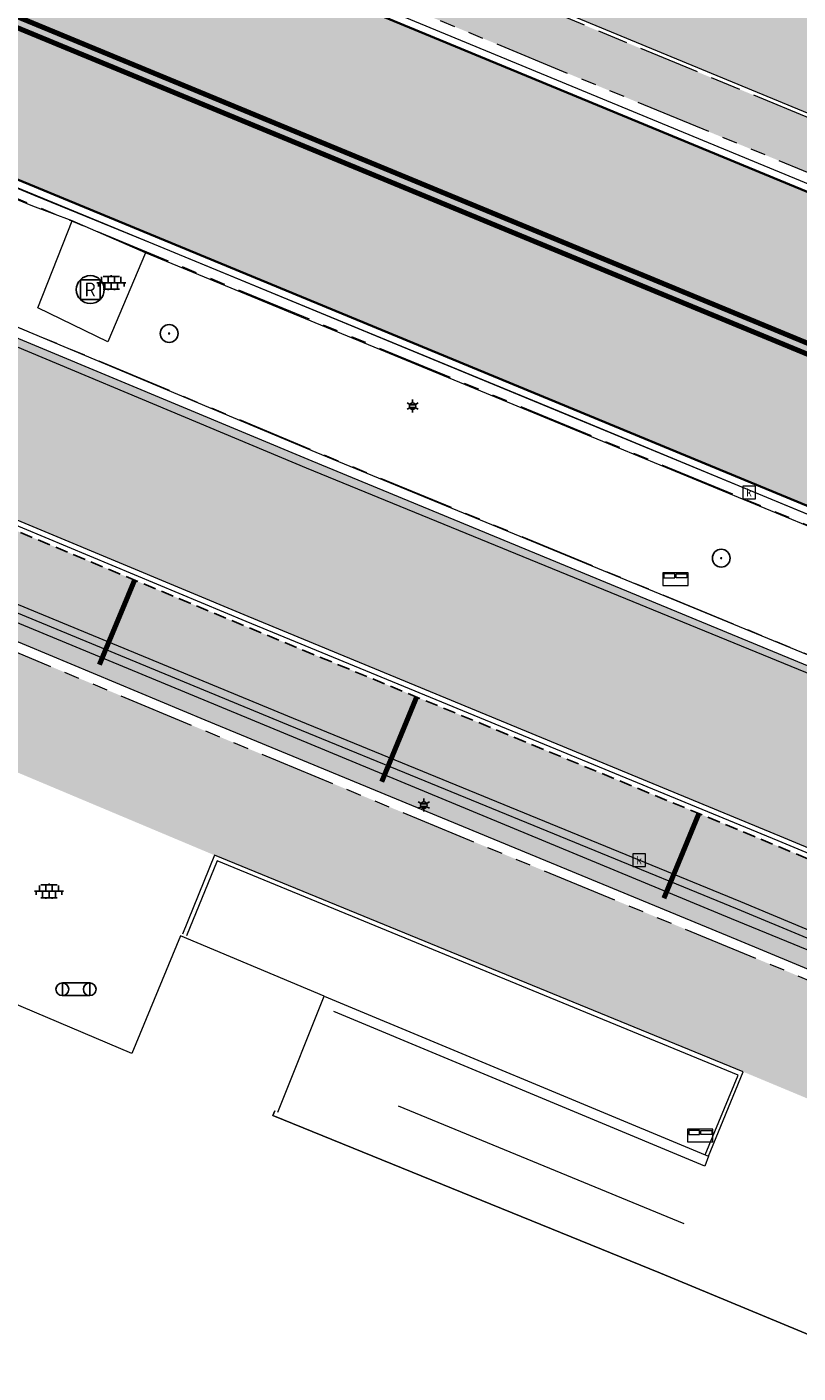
# Model space of a CAD drawing. Header units: metres. Extents: x 187916 to 189411, y 333285 to 334910.
# Tile 218 of 256: x 188649 to 188665, y 334199 to 334225. Entities that reach past the tile are written whole.
import ezdxf
from ezdxf.enums import TextEntityAlignment as Align

# ---------------------------------------------------------------- set-up
doc = ezdxf.new("R2010")
doc.units = ezdxf.units.M
for name, pattern in [('DASHED2', [0.375, 0.25, -0.125]), ('VH-OPSLUITBAND_100X200', [16, 8, -2, 4, -2]), ('VH-TROTTOIRBAND_180-200', [20, 10, -2, 2, -2, 2, -2]), ('VW-5050_STREEP', [1, 0.5, -0.5])]:
    doc.linetypes.add(name, pattern=pattern)
for name, color, linetype, lineweight in [('B-ME-GR-BOOM-S', 253, 'Continuous', 25), ('B-ME-IE-MEUBILAIR_WEGMEUBILAIR_BRIEVENBUS-S', 253, 'Continuous', 25), ('B-ME-IE-MEUBILAIR_WEGMEUBILAIR_FIETS-S', 253, 'Continuous', 25), ('B-ME-IE-MEUBILAIR_WEGMEUBILAIR_LICHTMAST-S', 253, 'Continuous', 25), ('B-ME-IE-MEUBILAIR_WEGMEUBILAIR_RECLAMEZUIL-S', 253, 'Continuous', 25), ('B-ME-IE-TERREINAFSCHEIDING_KUNSTMATIG_MUUR-G', 253, 'IE-TERREINAFSCHEIDING-KUNSTMATIG-DICHT', 18), ('B-ME-IE-TERREINAFSCHEIDING_KUNSTMATIG_RASTERHEKWERK-G', 253, 'IE-TERREINAFSCHEIDING-KUNSTMATIG-OPEN', 18), ('B-ME-OG-BEBOUWING_HOOFDGEBOUW-G', 253, 'Continuous', 18), ('B-ME-RI-HWA_KOLK-S', 253, 'Continuous', 25), ('B-ME-VH-KANTOPSLUITING_ACHTERKANTBAND-G', 253, 'Continuous', 18), ('B-ME-VH-VERHARDING_ASFALT-G', 253, 'Continuous', 18), ('B-ME-VH-VERHARDING_BETONSTRAATSTEEN-G', 253, 'Continuous', 18), ('B-ME-VH-VERHARDING_TEGEL-G', 253, 'Continuous', 18), ('B-ME-VH-VERHARDING_TEGEL-S', 253, 'Continuous', 25), ('B-WE-OG-BEBOUWING-GV', 253, 'Continuous', 15), ('B-WE-OG-TERREIN_ERF-GV', 253, 'Continuous', 15), ('N-WE-GR-HAAG-HG01-A', 96, 'Continuous', 35), ('N-WE-VH-GOOT_TEGEL-G', 170, 'Continuous', 35), ('N-WE-VH-KANTOPSLUITING_OPSLUITBAND_80X200-G', 30, 'VH-OPSLUITBAND_100X200', 15), ('N-WE-VH-KANTOPSLUITING_TROTTOIRBAND_180 200-G', 251, 'VH-TROTTOIRBAND_180-200', 15), ('N-WE-VH-KANTOPSLUITING_VOORKANTBAND-G', 7, 'Continuous', 15), ('N-WE-VH-KANTVERHARDING_STREKLAAG_BSS-G', 60, 'Continuous', 18), ('N-WE-VH-VERHARDING_ASFALT_RIJWEG-A', 251, 'Continuous', 18), ('N-WE-VH-VERHARDING_BETONSTRAATSTEEN-ROOD-A', 11, 'Continuous', 18), ('N-WE-VH-VERHARDING_BETONSTRAATSTEEN-WIT-A', 7, 'Continuous', 18), ('N-WE-VH-VERHARDING_STRAATBAKSTEEN_KF-A', 25, 'Continuous', 9), ('N-WE-VH-VERHARDING_TEGEL-A', 254, 'Continuous', 5), ('N-WE-VW-MARKERING_LANGS_STREEP_DOORGETROKKEN_010-G', 251, 'Continuous', 0)]:
    doc.layers.add(name, color=color, linetype=linetype, lineweight=lineweight)
doc.layers.add('N-WE-VH-MATERIAALSCHEIDING-G', color=7, linetype='DASHED2')
doc.styles.add('NLCS-ISO', font='NLCS-ISO.ttf')
doc.linetypes.add('IE-TERREINAFSCHEIDING-KUNSTMATIG-DICHT', pattern='A,8,-1,[82,NLCS.SHX,S=0.75,R=90,X=0,Y=0],-1', length=10)
doc.linetypes.add('IE-TERREINAFSCHEIDING-KUNSTMATIG-OPEN', pattern='A,7,-1.5,[67,NLCS.SHX,S=0.75,R=0,X=0,Y=0],-1.5', length=10)

# ---------------------------------------------------------------- blocks, each defined once
blk = doc.blocks.new('SRI-KOLK-SO')
at = {"color": 0, "linetype": 'ByBlock', "lineweight": 18}
blk.add_lwpolyline([(-1.125, -1.125), (1.125, -1.125), (1.125, 1.125), (-1.125, 1.125)], close=True, dxfattribs=at)
at = {"color": 0, "linetype": 'ByBlock', "lineweight": 18, "style": 'NLCS-ISO'}
blk.add_text('k', height=1.5, dxfattribs=at).set_placement((0, 0), align=Align.MIDDLE_CENTER)
blk = doc.blocks.new('SVH-TEGEL_300X300_DUN_LINT_KL-SO')
for p, q in [((-2.25, 1.36), (-2.25, 0)), ((-1.9, 1.5), (1.9, 1.5)), ((-1.5, 1.62), (-1.5, 1.5)), ((-0.75, 1.5), (-0.75, 0)), ((0, 1.81), (0, 1.5)), ((0, 0), (0, -1.5)), ((0.75, 1.5), (0.75, 0)), ((1.5, 1.62), (1.5, 1.5)), ((2.25, 1.36), (2.25, 0)), ((-3.39, 0), (3.39, 0)), ((-3, 0), (-3, -0.85)), ((-1.9, -1.5), (1.9, -1.5)), ((-1.5, 0), (-1.5, -1.5)), ((-0.75, -1.5), (-0.75, -1.77)), ((0.75, -1.5), (0.75, -1.77)), ((1.5, 0), (1.5, -1.5)), ((3, 0), (3, -0.85))]:
    blk.add_line(p, q)
blk = doc.blocks.new('SGR-BOOM_01')
at = {"ltscale": 0.1}
h = blk.add_hatch(color=256, dxfattribs=at)
edge = h.paths.add_edge_path()
edge.add_arc((0, 0), 0.15, 0, 360)
for radius in [2.5, 0.045]:
    blk.add_circle((0, 0), radius)
blk.add_circle((0, 0), 0.15, dxfattribs=at)
blk = doc.blocks.new('B-SIE-WEG_LICHTMAST-SO')
at = {"ltscale": 0.1}
for p, q in [((-1.1, 0.63), (-2.19, 1.27)), ((0, 1.27), (0, 2.53)), ((1.1, 0.63), (2.19, 1.27)), ((-1.1, -0.63), (-2.19, -1.27)), ((0, -1.27), (0, -2.53)), ((1.1, -0.63), (2.19, -1.27))]:
    blk.add_line(p, q, dxfattribs=at)
at = {"flags": 128}
for points in [[(-1.16, 0.5), (1.16, 0.5)], [(-1.16, -0.5), (1.16, -0.5)]]:
    blk.add_lwpolyline(points, dxfattribs=at)
at = {"ltscale": 0.1}
blk.add_circle((0, 0), 1.27, dxfattribs=at)
at = {"style": 'NLCS-ISO'}
blk.add_attdef('TYPE', text='', height=1.8, dxfattribs=at).set_placement((0, 2.53), align=Align.BOTTOM_CENTER)
blk = doc.blocks.new('SIE-WEG_BRIEVENBUS-SO')
at = {"color": 0, "linetype": 'ByBlock', "lineweight": 18}
for points in [[(2, -1), (2, 1), (-2, 1), (-2, -1)], [(-0.1, 0.2), (-0.1, 0.8), (-1.8, 0.8), (-1.8, 0.2)], [(0.1, 0.2), (0.1, 0.8), (1.8, 0.8), (1.8, 0.2)]]:
    blk.add_lwpolyline(points, close=True, dxfattribs=at)
blk = doc.blocks.new('SIE-WEG_FIETSNIET')
for p, q in [((0, 0.01), (0, -0.01)), ((0.0431, 0.01), (0, 0.01)), ((0.0431, 0.01), (0.0431, -0.01)), ((0.0431, -0.01), (0, -0.01))]:
    blk.add_line(p, q)
for centre in [(0, 0), (0.0431, 0)]:
    blk.add_circle(centre, 0.01)
blk = doc.blocks.new('SIE-WEG_RECLAMEZUIL-SO')
for p, q in [((-0.972125, 0.972125), (0.972125, 0.972125)), ((-0.972125, -0.972125), (-0.972125, 0.972125)), ((0.972125, -0.972125), (0.972125, 0.972125)), ((-0.972125, -0.972125), (0.972125, -0.972125))]:
    blk.add_line(p, q)
blk.add_circle((0, 0), 1.375)
at = {"style": 'NLCS-ISO'}
blk.add_text('R', height=1.375, dxfattribs=at).set_placement((0, 0), align=Align.MIDDLE_CENTER)
blk = doc.blocks.new('DTM')
at = {"layer": 'B-ME-IE-TERREINAFSCHEIDING_KUNSTMATIG_MUUR-G', "ltscale": 0.2, "flags": 128}
for points in [[(188655.302, 334206.32), (188662.79, 334203.201)], [(188662.784, 334202.983), (188655.49, 334206.022)], [(188662.859, 334203.175), (188662.784, 334202.983)], [(188662.79, 334203.201), (188662.859, 334203.175)]]:
    blk.add_lwpolyline(points, dxfattribs=at)
at = {"layer": 'B-ME-IE-TERREINAFSCHEIDING_KUNSTMATIG_RASTERHEKWERK-G', "ltscale": 0.2, "flags": 128}
blk.add_lwpolyline([(188656.755, 334204.164), (188662.371, 334201.852)], dxfattribs=at)
at = {"layer": 'B-ME-OG-BEBOUWING_HOOFDGEBOUW-G', "ltscale": 0.2, "flags": 128}
blk.add_lwpolyline([(188654.395, 334204.039), (188655.302, 334206.32), (188652.477, 334207.507), (188651.525, 334205.195), (188641.954, 334209.257), (188641.644, 334209.356)], dxfattribs=at)
at = {"layer": 'B-ME-VH-KANTOPSLUITING_ACHTERKANTBAND-G', "ltscale": 0.2, "flags": 128}
for points in [[(188675.128, 334208.758), (188665.583, 334212.705), (188655.147, 334216.999), (188647.266, 334220.303), (188637.701, 334224.26), (188636.209, 334224.877), (188636.016, 334225.075), (188636.022, 334225.281), (188636.173, 334225.455), (188636.417, 334225.47)], [(188669.338, 334213.685), (188659.843, 334217.6), (188651.792, 334220.925), (188650.35, 334221.551), (188649.577, 334221.837), (188643, 334224.554), (188641.51, 334224.96), (188636.417, 334225.47)], [(188671.576, 334204.456), (188663.308, 334207.842), (188654.511, 334211.487), (188645.69, 334215.134), (188640.321, 334217.32), (188638.667, 334219.528), (188636.391, 334221.091), (188633.469, 334222.27), (188630.542, 334222.732), (188627.703, 334221.955), (188627.938, 334221.567), (188626.455, 334220.532), (188626.173, 334220.837), (188624.493, 334218.448)], [(188651.792, 334220.925), (188651.052, 334219.172), (188649.673, 334219.845), (188650.35, 334221.551)], [(188662.79, 334203.201), (188663.44, 334204.77), (188653.2, 334208.978), (188652.597, 334207.503)]]:
    blk.add_lwpolyline(points, dxfattribs=at)
at = {"layer": 'B-ME-VH-VERHARDING_ASFALT-G', "ltscale": 0.2, "flags": 128}
for points in [[(188735.939, 334186.337), (188729.668, 334189.134), (188725.644, 334190.811), (188723.192, 334191.832), (188714.848, 334195.238), (188706.483, 334198.718), (188697.534, 334202.406), (188688.485, 334206.155), (188678.045, 334210.469), (188669.464, 334214.005), (188660.018, 334217.922), (188651.988, 334221.24), (188649.644, 334222.207), (188643.16, 334224.881), (188641.42, 334225.35), (188636.433, 334225.827), (188632.846, 334226.031), (188629.9, 334225.431), (188627.456, 334223.865), (188625.644, 334221.727), (188624.118, 334218.625)], [(188721.268, 334186.433), (188718.814, 334185.347), (188718.664, 334185.332), (188718.505, 334185.385), (188710.849, 334188.574), (188702.91, 334191.852), (188693.68, 334195.677), (188681.576, 334200.639), (188671.68, 334204.752), (188663.49, 334208.175), (188654.699, 334211.778), (188645.846, 334215.43), (188640.541, 334217.643), (188638.906, 334219.795), (188636.551, 334221.409), (188637.524, 334223.914)], [(188683.448, 334204.926), (188674.977, 334208.431), (188665.493, 334212.386), (188654.956, 334216.694), (188647.097, 334219.983), (188637.524, 334223.914)]]:
    blk.add_lwpolyline(points, dxfattribs=at)
at = {"layer": 'B-ME-VH-VERHARDING_BETONSTRAATSTEEN-G', "ltscale": 0.2, "flags": 128}
for points in [[(188675.036, 334208.558), (188665.518, 334212.517), (188655.066, 334216.831), (188647.159, 334220.127), (188637.602, 334224.068), (188636.122, 334224.679), (188635.816, 334225.009), (188635.833, 334225.341), (188636.051, 334225.608), (188636.407, 334225.68)], [(188683.496, 334205.077), (188694.059, 334200.723), (188704.017, 334196.641), (188712.18, 334193.248), (188722.46, 334189.011), (188723.09, 334188.824), (188725.221, 334188.73), (188725.83, 334188.953), (188726.166, 334189.442), (188726.126, 334190.157), (188725.585, 334190.682), (188723.128, 334191.681), (188714.809, 334195.091), (188706.376, 334198.604), (188697.496, 334202.242), (188688.401, 334205.997), (188677.975, 334210.314), (188669.418, 334213.869), (188659.926, 334217.806), (188651.938, 334221.102), (188649.624, 334222.043), (188643.076, 334224.763), (188641.46, 334225.171), (188636.407, 334225.68)], [(188733.908, 334186.17), (188730.776, 334185.977), (188727.91, 334185.217), (188726.509, 334184.687), (188721.282, 334186.287), (188718.912, 334185.223), (188718.654, 334185.173), (188718.419, 334185.257), (188710.798, 334188.421), (188702.895, 334191.702), (188693.604, 334195.531), (188681.518, 334200.521), (188671.643, 334204.613), (188663.425, 334208.032), (188654.602, 334211.647), (188645.772, 334215.291), (188640.454, 334217.499), (188638.796, 334219.692), (188636.473, 334221.279), (188633.557, 334222.461), (188630.542, 334222.942), (188627.601, 334222.141), (188626.026, 334221.008), (188624.31, 334218.545)]]:
    blk.add_lwpolyline(points, dxfattribs=at)
at = {"layer": 'B-ME-VH-VERHARDING_TEGEL-G', "ltscale": 0.2, "flags": 128}
blk.add_lwpolyline([(188662.859, 334203.175), (188663.538, 334204.836), (188653.148, 334209.089), (188652.517, 334207.54)], dxfattribs=at)
at = {"layer": 'B-WE-OG-BEBOUWING-GV', "ltscale": 0.2, "flags": 128}
blk.add_lwpolyline([(188677.234, 334194.236), (188677.575, 334195.136), (188677.183, 334195.297), (188673.718, 334196.718), (188673.46, 334196.089), (188665.655, 334199.327), (188661.916, 334200.878), (188654.293, 334203.978), (188654.33, 334204.066)], dxfattribs=at)
at = {"layer": 'B-WE-OG-TERREIN_ERF-GV', "ltscale": 0.2, "flags": 128}
blk.add_lwpolyline([(188654.33, 334204.066), (188654.293, 334203.978), (188661.916, 334200.878), (188665.655, 334199.327), (188666.047, 334200.322)], dxfattribs=at)
at = {"layer": 'B-ME-GR-BOOM-S', "xscale": 0.07, "yscale": 0.07, "zscale": 0.07}
for p in [(188652.256, 334219.338), (188663.107, 334214.924)]:
    blk.add_blockref('SGR-BOOM_01', p, dxfattribs=at)
at = {"layer": 'B-ME-IE-MEUBILAIR_WEGMEUBILAIR_BRIEVENBUS-S', "xscale": 0.125, "yscale": 0.125, "zscale": 0.125}
for p in [(188662.206, 334214.514), (188662.694, 334203.581)]:
    blk.add_blockref('SIE-WEG_BRIEVENBUS-SO', p, dxfattribs=at)
at = {"layer": 'B-ME-IE-MEUBILAIR_WEGMEUBILAIR_FIETS-S', "xscale": 12.50000007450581, "yscale": 12.50000007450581, "zscale": 12.50000007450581}
blk.add_blockref('SIE-WEG_FIETSNIET', (188650.157, 334206.456), dxfattribs=at)
at = {"layer": 'B-ME-IE-MEUBILAIR_WEGMEUBILAIR_LICHTMAST-S', "xscale": 0.05, "yscale": 0.05, "zscale": 0.05}
for p in [(188657.041, 334217.912), (188657.262, 334210.074)]:
    blk.add_blockref('B-SIE-WEG_LICHTMAST-SO', p, dxfattribs=at)
at = {"layer": 'B-ME-IE-MEUBILAIR_WEGMEUBILAIR_RECLAMEZUIL-S', "xscale": 0.2, "yscale": 0.2, "zscale": 0.2}
blk.add_blockref('SIE-WEG_RECLAMEZUIL-SO', (188650.705, 334220.201), dxfattribs=at)
at = {"layer": 'B-ME-RI-HWA_KOLK-S', "xscale": 0.11, "yscale": 0.11, "zscale": 0.11}
for p in [(188663.656, 334216.217), (188661.495, 334208.992)]:
    blk.add_blockref('SRI-KOLK-SO', p, dxfattribs=at)
at = {"layer": 'B-ME-VH-VERHARDING_TEGEL-S', "xscale": 0.084, "yscale": 0.084, "zscale": 0.084}
for p in [(188651.118, 334220.335), (188649.895, 334208.381)]:
    blk.add_blockref('SVH-TEGEL_300X300_DUN_LINT_KL-SO', p, dxfattribs=at)
blk = doc.blocks.new('ontwerp Wilhelmina- & Engelenkampstraat')
at = {"layer": 'N-WE-GR-HAAG-HG01-A', "transparency": 33554610}
h = blk.add_hatch(color=256, dxfattribs=at)
h.dxf.hatch_style = 1
edge = h.paths.add_edge_path()
edge.add_line((188705.447, 334205.714), (188707.987, 334204.665))
edge.add_line((188707.987, 334204.665), (188708.369, 334205.589))
edge.add_line((188708.369, 334205.589), (188705.829, 334206.638))
edge.add_line((188705.829, 334206.638), (188633.277, 334236.604))
edge.add_arc((188642.362, 334258.602), 23.8, 236.2483, 247.5583, ccw=False)
edge.add_line((188629.139, 334238.813), (188624.659, 334241.807))
edge.add_arc((188610.102, 334220.023), 26.2, 56.2483, 66.5935)
edge.add_line((188620.51, 334244.067), (188620.129, 334243.142))
edge.add_arc((188610.102, 334220.023), 25.2, 56.2483, 66.5552, ccw=False)
edge.add_line((188624.103, 334240.975), (188628.583, 334237.982))
edge.add_arc((188642.362, 334258.602), 24.8, 236.2483, 247.5583)
edge.add_line((188632.895, 334235.68), (188705.447, 334205.714))
edge = h.paths.add_edge_path()
edge.add_line((188711.289, 334204.383), (188710.908, 334203.459))
edge.add_line((188710.908, 334203.459), (188734.049, 334193.901))
edge.add_arc((188739.699, 334207.58), 14.8, 247.5583, 307.0646)
edge.add_arc((188748.439, 334196.01), 0.3, 307.0646, 423.6174)
edge.add_line((188748.572, 334196.278), (188747.729, 334196.829))
edge.add_arc((188619.969, 333937.011), 289.53, 63.81527, 63.89558)
edge.add_arc((188745.2, 334192.589), 4.92, 63.8956, 103.4372)
edge.add_line((188744.056, 334197.375), (188736.277, 334195.516))
edge.add_arc((188734.632, 334202.402), 7.08, 247.5583, 283.4372, ccw=False)
edge.add_line((188731.929, 334195.858), (188711.289, 334204.383))
at = {"layer": 'N-WE-VH-VERHARDING_ASFALT_RIJWEG-A', "transparency": 33554610}
h = blk.add_hatch(color=256, dxfattribs=at)
h.dxf.hatch_style = 1
edge = h.paths.add_edge_path(flags=16)
edge.add_arc((188843.22, 334124.627), 0.5, 68.8637, 236.5502)
edge.add_line((188842.945, 334124.209), (188847.26, 334121.359))
edge.add_arc((188764.524, 333996.12), 150.1, 53.13804, 56.55024, ccw=False)
edge.add_arc((188854.867, 334116.612), 0.5, 233.138, 405.2542)
edge.add_line((188855.219, 334116.968), (188849.633, 334122.504))
edge.add_arc((188848.225, 334121.083), 2, 45.2542, 68.8637)
edge.add_line((188848.947, 334122.949), (188843.401, 334125.093))
edge = h.paths.add_edge_path()
edge.add_line((188813.019, 334140.205), (188813.011, 334140.209))
edge.add_line((188813.011, 334140.209), (188850.737, 334115.287))
edge.add_arc((188823.094, 334073.443), 50.15, 53.7045, 56.5502, ccw=False)
edge.add_arc((188844.432, 334101.888), 14.597, 51.1289, 55.1189, ccw=False)
edge.add_line((188853.593, 334113.253), (188950.959, 334038.664))
edge.add_arc((188941.746, 334026.637), 15.15, 40.6515, 52.5455, ccw=False)
edge.add_line((188953.24, 334036.507), (188961.625, 334026.742))
edge.add_arc((188972.891, 334036.416), 14.85, 220.6515, 230.0269)
edge.add_arc((188742.227, 333761.259), 344.2, 49.06079, 50.02687, ccw=False)
edge.add_line((188967.767, 334021.27), (188981.754, 334009.21))
edge.add_line((188981.754, 334009.21), (188990.362, 334001.788))
edge.add_arc((188830.833, 333816.766), 244.3, 45.63148, 49.2315, ccw=False)
edge.add_line((189001.665, 333991.406), (189005.317, 333987.834))
edge.add_line((189005.317, 333987.834), (189009.362, 333991.969))
edge.add_arc((189010.009, 333991.916), 0.65, 135.6309, 175.3472, ccw=False)
edge.add_line((189009.545, 333992.371), (189010.132, 333992.971))
edge.add_arc((189010.596, 333992.516), 0.65, 110.0016, 135.6309, ccw=False)
edge.add_line((189010.374, 333993.127), (189012.742, 333996.228))
edge.add_line((189012.742, 333996.228), (189006.771, 334000.788))
edge.add_line((189006.771, 334000.788), (189004.016, 334002.902))
edge.add_line((189004.016, 334002.902), (188999.256, 334006.555))
edge.add_line((188999.256, 334006.555), (188998.859, 334006.861))
edge.add_line((188998.859, 334006.861), (188991.767, 334012.337))
edge.add_arc((189144.644, 334210.336), 250.15, 228.1365, 232.32787, ccw=False)
edge.add_arc((188742.227, 333761.259), 352.85, 48.1365, 52.54545)
edge.add_line((188956.807, 334041.364), (188954.651, 334043.016))
edge.add_line((188954.651, 334043.016), (188891.822, 334091.147))
edge.add_line((188891.822, 334091.147), (188891.566, 334090.814))
edge.add_line((188891.566, 334090.814), (188875.967, 334102.764))
edge.add_line((188875.967, 334102.764), (188876.223, 334103.097))
edge.add_line((188876.223, 334103.097), (188867.514, 334109.768))
edge.add_arc((188884.803, 334132.337), 28.43, 226.5408, 232.5455, ccw=False)
edge.add_line((188865.248, 334111.701), (188851.714, 334124.526))
edge.add_arc((188838.06, 334110.118), 19.85, 46.5408, 56.5502)
edge.add_line((188849.002, 334126.68), (188818.587, 334146.773))
edge.add_arc((188824.182, 334155.241), 10.15, 230.7465, 236.5502, ccw=False)
edge.add_line((188817.759, 334147.382), (188813.019, 334140.205))
edge = h.paths.add_edge_path()
edge.add_arc((188804.406, 334144.892), 15, 49.4493, 57.1051)
edge.add_line((188812.552, 334157.487), (188809.12, 334159.708))
edge.add_line((188809.12, 334159.708), (188808.836, 334159.28))
edge.add_arc((188807.878, 334159.915), 1.15, 146.4325, 326.4325, ccw=False)
edge.add_line((188806.919, 334160.551), (188807.188, 334160.957))
edge.add_line((188807.188, 334160.957), (188802.897, 334163.733))
edge.add_arc((188799.769, 334173.389), 10.15, 238.0088, 287.9467, ccw=False)
edge.add_line((188794.392, 334164.78), (188787.668, 334154.882))
edge.add_arc((188776.936, 334149.187), 12.15, 6.5524, 27.9551, ccw=False)
edge.add_arc((188778.915, 334149.449), 10.154, -2.1015, 6.3563, ccw=False)
edge.add_line((188789.062, 334149.077), (188793.792, 334146.015))
edge.add_line((188793.792, 334146.015), (188794.076, 334146.443))
edge.add_arc((188795.034, 334145.807), 1.15, -33.5882, 146.4118, ccw=False)
edge.add_line((188795.992, 334145.171), (188795.723, 334144.765))
edge.add_line((188795.723, 334144.765), (188801.92, 334140.754))
edge.add_arc((188806.912, 334129.676), 12.15, 71.6177, 114.2578, ccw=False)
edge.add_line((188810.743, 334141.206), (188816.025, 334149.201))
edge.add_arc((188824.182, 334155.241), 10.15, 183.1725, 216.5204, ccw=False)
edge.add_arc((188822.737, 334155.174), 8.703, 180.8378, 183.2558, ccw=False)
edge.add_arc((188833.752, 334153.715), 19.762, 172.515, 176.137, ccw=False)
edge = h.paths.add_edge_path()
edge.add_line((188786.221, 334157.023), (188792.402, 334166.123))
edge.add_line((188792.402, 334166.123), (188791.549, 334166.703))
edge.add_line((188791.549, 334166.703), (188788.539, 334169.424))
edge.add_line((188788.539, 334169.424), (188787.185, 334167.43))
edge.add_line((188787.185, 334167.43), (188780.101, 334172.242))
edge.add_arc((188618.454, 333934.267), 287.684, 55.81318, 60.58231)
edge.add_arc((188735.724, 334140.99), 50.019, 61.285, 77.3186)
edge.add_arc((188760.197, 334256.659), 68.217, 252.50194, 258.59253, ccw=False)
edge.add_arc((188746.592, 334218.99), 28.249, 246.6552, 255.8505, ccw=False)
edge.add_arc((188739.699, 334207.58), 15.15, 247.5583, 253.5058, ccw=False)
edge.add_line((188733.916, 334193.577), (188632.761, 334235.356))
edge.add_arc((188642.362, 334258.602), 25.15, 236.2483, 247.5583, ccw=False)
edge.add_line((188628.389, 334237.691), (188623.909, 334240.684))
edge.add_arc((188610.102, 334220.023), 24.85, 56.2483, 66.5411)
edge.add_line((188619.995, 334242.819), (188616.865, 334235.241))
edge.add_arc((188612.775, 334225.951), 10.15, 36.3971, 66.2381, ccw=False)
edge.add_line((188620.945, 334231.974), (188631.676, 334226.278))
edge.add_arc((188635.721, 334214.821), 12.15, 67.5583, 109.4468, ccw=False)
edge.add_line((188640.359, 334226.051), (188725.732, 334190.79))
edge.add_line((188725.732, 334190.79), (188736.323, 334186.356))
edge.add_arc((188702.929, 334091.979), 100.111, 61.58557, 70.51437, ccw=False)
edge.add_line((188750.566, 334180.03), (188754.237, 334177.978))
edge.add_arc((188618.509, 333934.357), 278.878, 55.81223, 60.87667, ccw=False)
edge.add_line((188775.213, 334165.045), (188783.763, 334159.237))
edge.add_arc((188776.936, 334149.187), 12.15, 40.1647, 55.8122, ccw=False)
at = {"layer": 'N-WE-VH-VERHARDING_BETONSTRAATSTEEN-ROOD-A', "transparency": 33554610}
h = blk.add_hatch(color=11, dxfattribs=at)
h.dxf.hatch_style = 1
edge = h.paths.add_edge_path()
edge.add_arc((188610.102, 334220.023), 28.18, 56.2483, 66.6613)
edge.add_line((188621.266, 334245.897), (188620.541, 334244.141))
edge.add_arc((188610.102, 334220.023), 26.28, 56.2483, 66.5965, ccw=False)
edge.add_line((188624.703, 334241.873), (188628.253, 334239.501))
edge.add_arc((188643.198, 334260.32), 25.628, 234.3271, 247.2971)
edge.add_line((188633.307, 334236.678), (188731.96, 334195.932))
edge.add_arc((188734.632, 334202.402), 7, 247.5568, 283.4372)
edge.add_line((188736.259, 334195.594), (188744.038, 334197.452))
edge.add_arc((188745.2, 334192.589), 5, 63.8956, 103.4372, ccw=False)
edge.add_line((188747.4, 334197.079), (188747.764, 334196.9))
edge.add_line((188747.764, 334196.9), (188748.661, 334196.458))
edge.add_arc((188748.439, 334196.01), 0.5, -52.9354, 63.6174, ccw=False)
edge.add_arc((188739.699, 334207.58), 15, 307.0646, 317.8121)
edge.add_line((188750.813, 334197.506), (188749.944, 334197.941))
edge.add_arc((188619.969, 333937.011), 291.51, 63.52108, 63.89558)
edge.add_arc((188745.2, 334192.589), 6.9, 63.8956, 103.4372)
edge.add_line((188743.596, 334199.3), (188735.817, 334197.442))
edge.add_arc((188734.632, 334202.402), 5.1, 247.5583, 283.4372, ccw=False)
edge.add_line((188732.685, 334197.688), (188634.033, 334238.434))
edge.add_arc((188642.362, 334258.602), 21.82, 236.2483, 247.5583, ccw=False)
edge.add_line((188630.239, 334240.459), (188625.759, 334243.453))
h = blk.add_hatch(color=11, dxfattribs=at)
h.dxf.hatch_style = 1
edge = h.paths.add_edge_path()
edge.add_line((188735.409, 334183.392), (188735.941, 334185.209))
edge.add_arc((188736.088, 334185.718), 0.53, 70.5166, 253.9099, ccw=False)
edge.add_line((188736.265, 334186.218), (188725.711, 334190.636))
edge.add_arc((188725.285, 334189.731), 1, -91.0875, 64.7824, ccw=False)
edge.add_line((188725.266, 334188.731), (188723.782, 334188.794))
edge.add_arc((188723.814, 334192.966), 4.172, 245.6105, 269.5678, ccw=False)
edge.add_line((188722.091, 334189.166), (188712.18, 334193.248))
edge.add_line((188712.18, 334193.248), (188704.017, 334196.641))
edge.add_line((188704.017, 334196.641), (188694.059, 334200.723))
edge.add_line((188694.059, 334200.723), (188683.494, 334205.079))
edge.add_line((188683.494, 334205.079), (188675.036, 334208.558))
edge.add_line((188675.036, 334208.558), (188665.518, 334212.517))
edge.add_line((188665.518, 334212.517), (188655.066, 334216.831))
edge.add_line((188655.066, 334216.831), (188647.159, 334220.127))
edge.add_line((188647.159, 334220.127), (188635.602, 334224.894))
edge.add_arc((188635.983, 334225.818), 1, 88.6372, 247.5849, ccw=False)
edge.add_arc((188635.721, 334214.821), 12, 88.6372, 108.7848)
edge.add_arc((188635.721, 334214.821), 12, 108.7848, 120.7538)
edge.add_arc((188635.721, 334214.821), 12, 120.7538, 135.4734)
edge.add_arc((188629.051, 334219.483), 4.2, 67.5849, 116.6629, ccw=False)
edge.add_line((188630.652, 334223.365), (188638.649, 334220.067))
edge.add_line((188638.649, 334220.067), (188641.122, 334219.047))
edge.add_line((188641.122, 334219.047), (188645.895, 334217.079))
edge.add_line((188645.895, 334217.079), (188653.802, 334213.783))
edge.add_line((188653.802, 334213.783), (188664.255, 334209.468))
edge.add_line((188664.255, 334209.468), (188673.775, 334205.509))
edge.add_line((188673.775, 334205.509), (188682.238, 334202.028))
edge.add_line((188682.238, 334202.028), (188692.804, 334197.671))
edge.add_line((188692.804, 334197.671), (188702.758, 334193.591))
edge.add_line((188702.758, 334193.591), (188710.918, 334190.199))
edge.add_line((188710.918, 334190.199), (188721.044, 334186.029))
edge.add_arc((188724.776, 334195.09), 9.8, 247.6173, 266.8872)
edge.add_arc((188721.573, 334136.182), 49.196, 73.6656, 86.8872, ccw=False)
at = {"layer": 'N-WE-VH-VERHARDING_STRAATBAKSTEEN_KF-A', "transparency": 33554610}
h = blk.add_hatch(dxfattribs=at)
h.set_pattern_fill('AVH-SBS_KEIFORMAAT_ELLEBOOG-SO', color=256, scale=0.1, angle=247.64, pattern_type=2)
h.set_pattern_definition([(247.64, (188682.16218, 334201.84259), (0.13052367, 0.0544387), [0.3, -0.1]), (337.64, (188682.0861, 334201.65763), (0.13052367, 0.0544387), [0.3, -0.1]), (247.64, (188682.17038, 334201.73109), (0.13052367, 0.0544387), [0, -0.4]), (247.64, (188682.15956, 334201.57334), (0.13052367, 0.0544387), [0, -0.4])])
h.paths.add_polyline_path([(188692.799, 334197.241), (188693.382, 334197.002), (188693.142, 334196.419), (188692.559, 334196.659)])
h.paths.add_polyline_path([(188698.35, 334194.966), (188698.933, 334194.726), (188698.694, 334194.143), (188698.111, 334194.383)])
edge = h.paths.add_edge_path()
edge.add_line((188682.162, 334201.843), (188673.698, 334205.324))
edge.add_line((188673.698, 334205.324), (188664.178, 334209.284))
edge.add_line((188664.178, 334209.284), (188653.725, 334213.598))
edge.add_line((188653.725, 334213.598), (188645.819, 334216.894))
edge.add_line((188645.819, 334216.894), (188641.046, 334218.862))
edge.add_line((188641.046, 334218.862), (188637.899, 334220.16))
edge.add_arc((188637.517, 334219.236), 1, 22.0248, 67.586, ccw=False)
edge.add_line((188638.444, 334219.611), (188639.18, 334217.792))
edge.add_arc((188640.107, 334218.167), 1, 202.0248, 247.8711)
edge.add_line((188639.73, 334217.241), (188645.053, 334215.046))
edge.add_line((188645.053, 334215.046), (188652.959, 334211.751))
edge.add_line((188652.959, 334211.751), (188663.413, 334207.436))
edge.add_line((188663.413, 334207.436), (188672.934, 334203.476))
edge.add_line((188672.934, 334203.476), (188681.401, 334199.993))
edge.add_line((188681.401, 334199.993), (188691.968, 334195.636))
edge.add_line((188691.968, 334195.636), (188701.918, 334191.557))
edge.add_line((188701.918, 334191.557), (188710.077, 334188.166))
edge.add_line((188710.077, 334188.166), (188717.365, 334185.164))
edge.add_arc((188717.746, 334186.089), 1, 247.6173, 293.2098)
edge.add_line((188718.14, 334185.17), (188719.945, 334185.944))
edge.add_arc((188720.339, 334185.025), 1, 69.4803, 113.2098, ccw=False)
edge.add_line((188720.69, 334185.961), (188720.044, 334186.224))
edge.add_line((188720.044, 334186.224), (188710.842, 334190.014))
edge.add_line((188710.842, 334190.014), (188702.682, 334193.406))
edge.add_line((188702.682, 334193.406), (188692.728, 334197.486))
edge.add_line((188692.728, 334197.486), (188682.162, 334201.843))
at = {"layer": 'N-WE-VH-VERHARDING_TEGEL-A', "transparency": 33554610}
h = blk.add_hatch(color=256, dxfattribs=at)
h.dxf.hatch_style = 1
h.paths.add_polyline_path([(188628.224, 334221.115), (188628.287, 334221.251), (188629.377, 334220.75), (188629.126, 334220.205), (188628.036, 334220.706), (188628.099, 334220.842), (188627.009, 334221.344), (188627.134, 334221.617)])
edge = h.paths.add_edge_path()
edge.add_line((188734.697, 334181.703), (188734.78, 334181.991))
edge.add_arc((188721.555, 334136.127), 47.733, 69.6323, 73.9142, ccw=False)
edge.add_line((188738.168, 334180.876), (188739.712, 334180.183))
edge.add_line((188739.712, 334180.183), (188743.452, 334178.535))
edge.add_line((188743.452, 334178.535), (188743.223, 334178.321))
edge.add_arc((188721.573, 334136.182), 47.376, 61.6268, 62.8067, ccw=False)
edge.add_line((188744.086, 334177.866), (188744.222, 334177.79))
edge.add_line((188744.222, 334177.79), (188744.306, 334177.879))
edge.add_line((188744.306, 334177.879), (188745.278, 334178.918))
edge.add_line((188745.278, 334178.918), (188744.809, 334179.181))
edge.add_arc((188721.573, 334136.182), 48.876, 61.614, 86.8872)
edge.add_arc((188724.776, 334195.09), 10.12, 250.9345, 266.8872, ccw=False)
edge.add_line((188721.471, 334185.525), (188720.765, 334185.717))
edge.add_line((188720.765, 334185.717), (188720.671, 334185.753))
edge.add_line((188720.671, 334185.753), (188720.662, 334185.757))
edge.add_arc((188720.339, 334185.025), 0.8, 66.2115, 113.2098)
edge.add_line((188720.024, 334185.76), (188718.219, 334184.986))
edge.add_arc((188717.746, 334186.089), 1.2, 247.6173, 293.2098, ccw=False)
edge.add_line((188717.289, 334184.979), (188716.617, 334185.256))
edge.add_line((188716.617, 334185.256), (188698.472, 334192.754))
edge.add_line((188698.472, 334192.754), (188691.892, 334195.451))
edge.add_line((188691.892, 334195.451), (188681.325, 334199.808))
edge.add_line((188681.325, 334199.808), (188672.857, 334203.291))
edge.add_line((188672.857, 334203.291), (188663.336, 334207.251))
edge.add_line((188663.336, 334207.251), (188652.882, 334211.566))
edge.add_line((188652.882, 334211.566), (188646.021, 334214.426))
edge.add_line((188646.021, 334214.426), (188640.329, 334216.778))
edge.add_arc((188640.781, 334217.889), 1.2, 247.334, 247.8711, ccw=False)
edge.add_line((188640.319, 334216.782), (188639.654, 334217.056))
edge.add_arc((188640.107, 334218.167), 1.2, 202.0248, 247.8466, ccw=False)
edge.add_line((188638.994, 334217.717), (188638.259, 334219.536))
edge.add_arc((188637.517, 334219.236), 0.8, 22.0248, 67.5849)
edge.add_line((188637.822, 334219.975), (188638.497, 334219.697))
edge.add_line((188638.497, 334219.697), (188630.5, 334222.996))
edge.add_arc((188629.048, 334219.471), 3.812, 67.6185, 110.932)
edge.add_line((188627.687, 334223.031), (188626.816, 334222.556))
edge.add_line((188626.816, 334222.556), (188627.279, 334222.178))
edge.add_line((188627.279, 334222.178), (188626.141, 334220.784))
edge.add_line((188626.141, 334220.784), (188625.652, 334221.183))
edge.add_arc((188629.051, 334219.483), 3.8, 153.4217, 154.6559)
edge.add_line((188625.617, 334221.109), (188622.008, 334212.553))
edge.add_line((188622.008, 334212.553), (188623.799, 334211.799))
edge.add_line((188623.799, 334211.799), (188625.635, 334216.461))
edge.add_arc((188631.218, 334214.262), 6, 67.5849, 158.4992, ccw=False)
edge.add_line((188633.506, 334219.809), (188636.748, 334218.471))
edge.add_line((188636.748, 334218.471), (188637.767, 334215.951))
edge.add_line((188637.767, 334215.951), (188642.191, 334214.116))
edge.add_line((188642.191, 334214.116), (188643.05, 334213.292))
edge.add_line((188643.05, 334213.292), (188648.538, 334211.025))
edge.add_line((188648.538, 334211.025), (188653.148, 334209.089))
edge.add_line((188653.148, 334209.089), (188663.538, 334204.836))
edge.add_line((188663.538, 334204.836), (188667.238, 334203.295))
edge.add_line((188667.238, 334203.295), (188678.582, 334198.617))
edge.add_line((188678.582, 334198.617), (188678.764, 334199.056))
edge.add_line((188678.764, 334199.056), (188680.786, 334198.147))
edge.add_line((188680.786, 334198.147), (188724.808, 334180.141))
edge.add_line((188724.808, 334180.141), (188725.119, 334180.853))
edge.add_line((188725.119, 334180.853), (188726.038, 334181.68))
edge.add_line((188726.038, 334181.68), (188726.045, 334181.682))
edge.add_arc((188729.261, 334177.854), 5, 79.5549, 130.0385, ccw=False)
edge.add_arc((188721.573, 334136.182), 47.375, 77.4732, 79.5475, ccw=False)
edge.add_line((188731.848, 334182.43), (188732.494, 334181.281))
edge.add_line((188732.494, 334181.281), (188734.42, 334180.742))
edge.add_line((188734.42, 334180.742), (188734.697, 334181.703))
at = {"layer": 'N-WE-VH-GOOT_TEGEL-G'}
for points in [[(188749.511, 334196.037, -0.014408), (188748.83, 334195.491, -0.265642), (188733.916, 334193.577), (188632.761, 334235.356, -0.049389), (188628.389, 334237.691), (188625.979, 334239.301), (188623.909, 334240.684, 0.044967), (188619.992, 334242.82)], [(188624.097, 334218.419), (188625.226, 334221.093, -0.132901), (188626.56, 334222.802, -0.223077), (188636.01, 334226.968, -0.092235), (188640.359, 334226.051), (188725.732, 334190.79), (188736.323, 334186.356, -0.038979), (188750.566, 334180.03), (188754.237, 334177.978, -0.022101), (188775.213, 334165.045), (188783.763, 334159.237, -0.068174), (188786.214, 334157.031, -0.077182), (188788.156, 334153.848, -0.069957), (188789.007, 334150.573, -0.141934)]]:
    blk.add_lwpolyline(points, format="xyb", dxfattribs=at)
at = {"layer": 'N-WE-VH-KANTOPSLUITING_OPSLUITBAND_80X200-G', "ltscale": 0.15, "flags": 128}
blk.add_lwpolyline([(188747.729, 334196.829, 0.00035), (188747.364, 334197.007, 0.174266), (188744.056, 334197.375), (188736.277, 334195.516, -0.157835), (188731.929, 334195.858), (188633.277, 334236.604, -0.049389), (188629.139, 334238.813), (188626.729, 334240.423), (188624.659, 334241.807, 0.04517), (188620.51, 334244.067)], format="xyb", dxfattribs=at)
at = {"layer": 'N-WE-VH-KANTOPSLUITING_TROTTOIRBAND_180 200-G', "ltscale": 0.15, "flags": 128}
for points in [[(188748.572, 334196.278, -0.557466), (188748.619, 334195.77, -0.265642), (188734.049, 334193.901), (188632.895, 334235.68, -0.049389), (188628.583, 334237.982), (188626.173, 334239.592), (188624.103, 334240.975, 0.044967), (188620.132, 334243.141, 0.044967)], [(188627.664, 334223.021, -0.193565), (188630.5, 334222.996), (188637.822, 334219.975, -0.201454), (188638.259, 334219.536), (188638.994, 334217.717, 0.202643), (188639.654, 334217.056), (188644.976, 334214.862), (188652.882, 334211.566), (188663.336, 334207.251), (188672.857, 334203.291), (188681.325, 334199.808), (188691.892, 334195.451), (188701.842, 334191.372), (188710.001, 334187.981), (188717.289, 334184.979, 0.201601), (188718.219, 334184.986), (188720.024, 334185.76, -0.207993), (188720.662, 334185.757), (188720.671, 334185.753), (188720.765, 334185.717), (188721.54, 334185.506), (188721.634, 334185.471, -0.207993)]]:
    blk.add_lwpolyline(points, format="xyb", dxfattribs=at)
blk.add_lwpolyline([(188725.591, 334190.47, -0.849426), (188725.232, 334188.932), (188723.614, 334189.002, -0.087142), (188722.33, 334189.284), (188712.256, 334193.433), (188704.093, 334196.826), (188694.135, 334200.908), (188683.57, 334205.264), (188675.112, 334208.743), (188665.595, 334212.702), (188655.143, 334217.016), (188647.236, 334220.312), (188642.457, 334222.282), (188635.678, 334225.079, -0.831305), (188636.002, 334226.618, -0.092235), (188640.226, 334225.728)], format="xyb", close=True, dxfattribs=at)
at = {"layer": 'N-WE-VH-KANTOPSLUITING_VOORKANTBAND-G', "flags": 128}
for points in [[(188747.764, 334196.9, 0.000351), (188747.4, 334197.079, 0.174266), (188744.038, 334197.452), (188736.259, 334195.594, -0.15785), (188731.96, 334195.932), (188633.307, 334236.678, -0.049389), (188629.183, 334238.88), (188626.774, 334240.49), (188624.703, 334241.873, 0.045183), (188620.541, 334244.141)], [(188748.661, 334196.458, -0.557466), (188748.74, 334195.611, -0.265642), (188733.973, 334193.716), (188632.819, 334235.495, -0.049389), (188628.472, 334237.815), (188626.062, 334239.426), (188623.992, 334240.809, 0.044967), (188620.052, 334242.957)], [(188725.667, 334190.655, -0.849426), (188725.219, 334188.733), (188723.605, 334188.802, -0.087142), (188722.254, 334189.1), (188712.18, 334193.248), (188704.017, 334196.641), (188694.059, 334200.723), (188683.494, 334205.079), (188675.036, 334208.558), (188665.518, 334212.517), (188655.066, 334216.831), (188647.159, 334220.127), (188642.38, 334222.097), (188635.602, 334224.894, -0.831305), (188636.007, 334226.818, -0.092235), (188640.302, 334225.912), (188725.667, 334190.655)], [(188627.591, 334223.207, -0.193565), (188630.576, 334223.181), (188637.899, 334220.16, -0.201454), (188638.444, 334219.611), (188639.18, 334217.792, 0.202754), (188639.73, 334217.241), (188645.053, 334215.046), (188652.959, 334211.751), (188663.413, 334207.436), (188672.934, 334203.476), (188681.401, 334199.993), (188691.968, 334195.636), (188701.918, 334191.557), (188710.077, 334188.166), (188717.365, 334185.164, 0.201601), (188718.14, 334185.17), (188719.945, 334185.944, -0.207993), (188720.743, 334185.94)]]:
    blk.add_lwpolyline(points, format="xyb", dxfattribs=at)
at = {"layer": 'N-WE-VH-KANTVERHARDING_STREKLAAG_BSS-G', "flags": 128}
for points in [[(188627.166, 334223.236, -0.217478), (188630.652, 334223.365), (188638.649, 334220.067), (188641.122, 334219.047), (188645.895, 334217.079), (188653.802, 334213.783), (188664.255, 334209.468), (188673.775, 334205.509), (188682.238, 334202.028), (188692.804, 334197.671), (188702.758, 334193.591), (188710.918, 334190.199), (188721.044, 334186.029, 0.084279), (188724.244, 334185.305, -0.057754), (188735.409, 334183.392)], [(188626.935, 334222.995, -0.237678), (188630.614, 334223.273), (188638.611, 334219.974), (188641.084, 334218.954), (188645.857, 334216.986), (188653.763, 334213.69), (188664.217, 334209.376), (188673.736, 334205.416), (188682.2, 334201.935), (188692.766, 334197.578), (188702.72, 334193.498), (188710.88, 334190.106), (188721.006, 334185.936, 0.084279), (188724.239, 334185.205, -0.110732), (188744.915, 334179.374), (188752.612, 334175.071, -0.022105), (188773.342, 334162.291), (188773.442, 334162.223, -0.059889), (188777.982, 334158.27), (188780.455, 334155.533), (188781.126, 334154.791), (188782.467, 334153.307), (188783.137, 334152.565)]]:
    blk.add_lwpolyline(points, format="xyb", dxfattribs=at)
at = {"layer": 'N-WE-VH-MATERIAALSCHEIDING-G', "flags": 128}
blk.add_lwpolyline([(188637.899, 334220.16), (188641.046, 334218.862), (188645.819, 334216.894), (188653.725, 334213.598), (188664.178, 334209.284), (188673.698, 334205.324), (188682.162, 334201.843), (188692.728, 334197.486), (188702.682, 334193.406), (188710.842, 334190.014), (188720.044, 334186.224), (188720.743, 334185.94)], dxfattribs=at)
at = {"layer": 'N-WE-VH-VERHARDING_BETONSTRAATSTEEN-WIT-A', "linetype": 'VW-5050_STREEP', "ltscale": 0.4, "const_width": 0.1, "flags": 128}
for points in [[(188650.885, 334212.832), (188651.577, 334214.493)], [(188656.434, 334210.533), (188657.12, 334212.197)], [(188661.98, 334208.244), (188662.667, 334209.907)]]:
    blk.add_lwpolyline(points, dxfattribs=at)
blk = doc.blocks.new('markering')
at = {"layer": 'N-WE-VW-MARKERING_LANGS_STREEP_DOORGETROKKEN_010-G', "const_width": 0.1, "flags": 128}
blk.add_lwpolyline([(188638.487, 334230.016), (188732.854, 334191.041, 0.031946), (188741.918, 334187.958)], format="xyb", dxfattribs=at)
at = {"layer": 'N-WE-VW-MARKERING_LANGS_STREEP_DOORGETROKKEN_010-G', "flags": 128}
blk.add_lwpolyline([(188638.411, 334229.831, 0.1, 0.1, 0), (188646.234, 334226.6, 0.1, 0.1, 0), (188725.998, 334193.656, 0.1, 0.1, 0), (188733.495, 334190.559, 0.1, 0.1, 0.018723), (188738.761, 334188.612, 0.1, 0.1, -0.014632), (188741.799, 334187.516, 0, 0, 0)], format="xyseb", dxfattribs=at)

msp = doc.modelspace()

# ---------------------------------------------------------------- block references
msp.add_blockref('DTM', (0, 0))

# ---------------------------------------------------------------- next in the draw order: block references
msp.add_blockref('ontwerp Wilhelmina- & Engelenkampstraat', (0, 0))

# ---------------------------------------------------------------- next in the draw order: block references
msp.add_blockref('markering', (0, 0))

doc.saveas('drawing.dxf')
